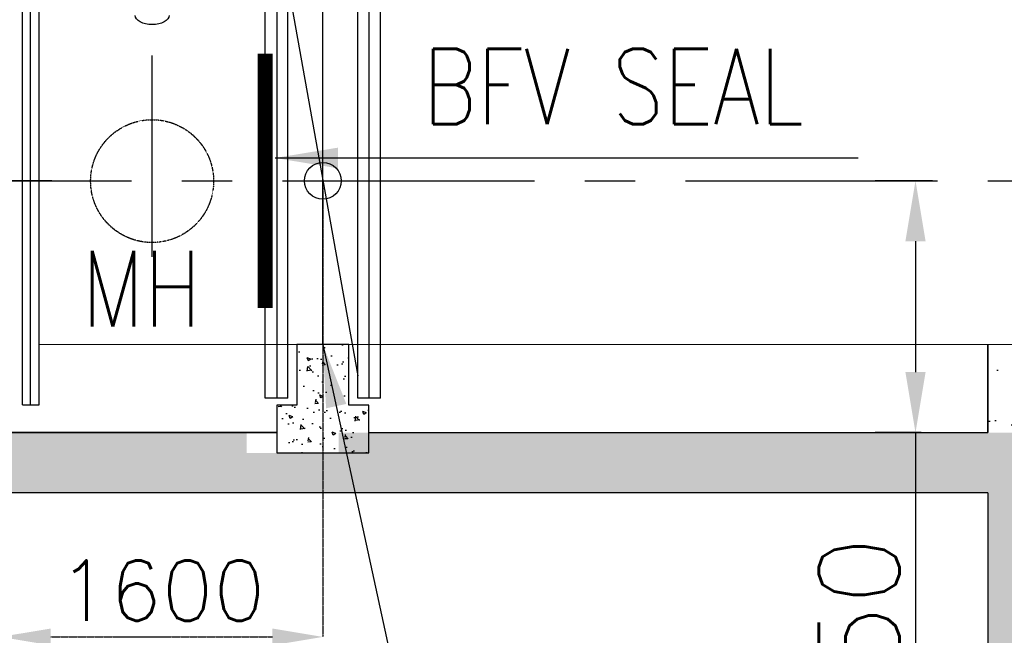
# Model space of a CAD drawing. Header units: inches. Extents: x -341304 to 31571016, y -692717 to 2132253.
# Tile 6 of 256: x 354555 to 364325, y -578649 to -572535. Entities that reach past the tile are written whole.
import ezdxf

# ---------------------------------------------------------------- set-up
doc = ezdxf.new("R2010")
doc.units = ezdxf.units.IN
doc.header["$MEASUREMENT"] = 0
for name, pattern in [('CENTER', [2, 1.25, -0.25, 0.25, -0.25]), ('CENTER2', [1.125, 0.75, -0.125, 0.125, -0.125]), ('HIDDEN', [0.375, 0.25, -0.125])]:
    doc.linetypes.add(name, pattern=pattern)
for name, color, linetype in [('0-CL', 8, 'CENTER'), ('0-CW SUPPLY', 4, 'Continuous'), ('CW PH Elevation', 8, 'Continuous'), ('CW Sump Elevation', 7, 'Continuous'), ('DIM', 1, 'Continuous')]:
    doc.layers.add(name, color=color, linetype=linetype)
doc.styles.add('ROMANS', font='romans')
doc.dimstyles.new('User-300', dxfattribs={"dimscale": 400, "dimtxt": 1.5, "dimasz": 1.25, "dimexe": 1, "dimexo": 1, "dimgap": 0.4, "dimtad": 1, "dimdec": 0, "dimlfac": 0.5, "dimzin": 0, "dimdsep": 46, "dimtxsty": 'ROMANS', "dimcen": 1, "dimclrd": 8, "dimclre": 8, "dimclrt": 3, "dimadec": 0, "dimazin": 0, "dimtfac": 1, "dimtdec": 0, "dimtix": 1, "dimtofl": 0, "dimtmove": 0, "dimatfit": 3, "dimfxl": 1, "dimtolj": 1, "dimtzin": 0, "dimarcsym": 0})
doc.dimstyles.new('User600', dxfattribs={"dimscale": 500, "dimtxt": 1.5, "dimasz": 1.25, "dimexe": 1, "dimexo": 1, "dimgap": 0.4, "dimtad": 1, "dimdec": 0, "dimzin": 0, "dimdsep": 46, "dimtxsty": 'ROMANS', "dimcen": 1, "dimclrd": 8, "dimclre": 8, "dimclrt": 3, "dimadec": 0, "dimazin": 0, "dimtfac": 1, "dimtdec": 0, "dimtix": 1, "dimtofl": 0, "dimtmove": 0, "dimatfit": 3, "dimfxl": 1, "dimtolj": 1, "dimtzin": 0, "dimarcsym": 0})

# ---------------------------------------------------------------- blocks, each defined once
blk = doc.blocks.new('*D679')
at = {"color": 8, "lineweight": -2, "transparency": 16777216}
for p, q in [((-1643529.771808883, 161924.9839315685), (-1644097.770648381, 161924.9839315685)), ((-1643697.770648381, 161324.9839315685), (-1643697.770648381, 160024.9839315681)), ((-1643642.522102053, 159424.9839315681), (-1644097.770648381, 159424.9839315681)), ((-1643697.770648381, 159424.9839315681), (-1643697.770648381, 155512.2989505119))]:
    blk.add_line(p, q, dxfattribs=at)
at = {"color": 8, "transparency": 16777216}
for points in [[(-1643797.770648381, 161324.9839315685), (-1643597.770648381, 161324.9839315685), (-1643697.770648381, 161924.9839315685)], [(-1643797.770648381, 160024.9839315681), (-1643597.770648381, 160024.9839315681), (-1643697.770648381, 159424.9839315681)]]:
    blk.add_solid(points, dxfattribs=at)
at = {"layer": 'Defpoints', "color": 0, "transparency": 16777216}
for p in [(-1643129.771808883, 161924.9839315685), (-1643697.770648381, 159424.9839315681), (-1643242.522102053, 159424.9839315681)]:
    blk.add_point(p, dxfattribs=at)
at = {"color": 3, "transparency": 16777216, "insert": (-1644257.770648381, 157024.6799028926), "char_height": 800, "attachment_point": 5, "rotation": 90, "style": 'ROMANS'}
blk.add_mtext('\\A1;1250', dxfattribs=at)
blk = doc.blocks.new('jhg')
at = {"layer": 'CW PH Elevation', "color": 20}
for p, q in [((-172.9999999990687, 1079.99999999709), (-285.9999999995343, 1079.99999999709)), ((-286, -1080.00000000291), (-286, 1079.999999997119)), ((-228.4999999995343, 1079.99999999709), (-228.4999999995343, -1080.00000000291)), ((-172.9999999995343, -1080.00000000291), (-172.9999999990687, 1079.999999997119)), ((173, -1080.00000000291), (173, 1079.999999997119)), ((286, 1079.999999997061), (173.0000000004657, 1079.999999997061)), ((228.5000000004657, 1079.99999999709), (228.5000000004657, -1080.00000000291)), ((285.9999999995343, -1080.00000000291), (286, 1079.999999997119)), ((-172.9999999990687, 967.9999999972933), (173, -968.0000000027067)), ((-173, -1080.00000000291), (-286, -1080.00000000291)), ((285.9999999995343, -1080.000000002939), (173, -1080.000000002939))]:
    blk.add_line(p, q, dxfattribs=at)
blk.add_circle((0, -2.706656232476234e-09), 91.02872356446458, dxfattribs=at)
blk = doc.blocks.new('A$C61A807D5')
at = {"color": 20}
for p, q in [((-255, 5.820766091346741e-11), (255, 8.731149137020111e-11)), ((0, -34.6450764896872), (0, 34.64507649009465))]:
    blk.add_line(p, q, dxfattribs=at)
at = {"layer": 'CW PH Elevation', "color": 20}
for p, q in [((-241.9999999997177, 997.8582667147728), (-241.9999999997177, 1320.000000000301)), ((-241.9999999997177, 1320.000000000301), (-191.9999999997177, 1320.000000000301)), ((-191.9999999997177, 997.8582667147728), (-191.9999999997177, 1320.000000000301)), ((192.0000000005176, 997.8582667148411), (192.0000000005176, 1320.000000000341)), ((242.0000000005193, 1320.000000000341), (192.0000000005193, 1320.000000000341)), ((242.0000000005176, 997.8582667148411), (242.0000000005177, 1320.000000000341)), ((349.9999999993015, 1246.000000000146), (-350.0000000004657, 1246.000000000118)), ((-350, 1194.000000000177), (-350, 1246.000000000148)), ((350.0000000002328, 1194.000000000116), (349.9999999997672, 1246.000000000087)), ((349.9999999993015, 1194.000000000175), (-350.0000000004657, 1194.000000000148)), ((-192.0000000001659, -1112.499999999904), (-191.9999999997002, 1112.500000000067)), ((-191.9999999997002, 1112.500000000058), (-109.9999999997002, 1112.500000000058)), ((-150.0000000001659, -1112.499999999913), (-149.9999999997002, 1112.500000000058)), ((-110.0000000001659, -1112.499999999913), (-109.9999999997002, 1112.500000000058)), ((109.9999999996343, -1112.499999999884), (110.0000000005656, 1112.500000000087)), ((110.0000000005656, 1112.500000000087), (192.0000000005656, 1112.500000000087)), ((149.9999999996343, -1112.499999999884), (150.0000000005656, 1112.500000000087)), ((191.9999999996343, -1112.499999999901), (192.0000000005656, 1112.50000000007)), ((-49.39342302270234, 1057.315867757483), (-49.39342302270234, -1054.770325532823)), ((48.01929983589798, 1056.116088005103), (48.01929983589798, -1055.834106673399)), ((-241.9999999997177, 997.8582667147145), (-191.9999999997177, 997.8582667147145)), ((242.0000000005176, 997.8582667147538), (192.0000000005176, 997.8582667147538)), ((-110.0000000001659, -1112.49999999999), (-192.0000000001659, -1112.499999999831)), ((191.9999999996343, -1112.49999999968), (109.9999999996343, -1112.49999999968))]:
    blk.add_line(p, q, dxfattribs=at)
at = {"layer": 'CW PH Elevation', "color": 20, "linetype": 'CENTER2', "ltscale": 100}
blk.add_line((404.3548077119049, 1220.00000000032), (-404.3548077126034, 1220.000000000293), dxfattribs=at)
at = {"layer": 'CW PH Elevation', "color": 20}
for centre, start, end in [((-0.6054198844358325, 1063.34464548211), 351.544328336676, 187.044380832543), ((-0.6054198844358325, -1063.340917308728), 172.955619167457, 8.455671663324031)]:
    blk.add_arc(centre, 49.15908269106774, start, end, dxfattribs=at)
blk = doc.blocks.new('*D684')
at = {"layer": '0-CL', "color": 8, "lineweight": -2, "transparency": 16777216}
for p, q in [((-1652778.609398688, 161855.6937785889), (-1652778.609398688, 157395.4075675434)), ((-1649578.609416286, 161855.6937785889), (-1649578.609416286, 157395.4075675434)), ((-1652278.609398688, 157395.4075675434), (-1650078.609416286, 157395.4075675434))]:
    blk.add_line(p, q, dxfattribs=at)
at = {"layer": '0-CL', "color": 8, "transparency": 16777216}
for points in [[(-1652278.609398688, 157478.7409008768), (-1652278.609398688, 157312.0742342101), (-1652778.609398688, 157395.4075675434)], [(-1650078.609416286, 157478.7409008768), (-1650078.609416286, 157312.0742342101), (-1649578.609416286, 157395.4075675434)]]:
    blk.add_solid(points, dxfattribs=at)
at = {"layer": 'Defpoints', "color": 0, "transparency": 16777216}
for p in [(-1652778.609398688, 161855.6937785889), (-1649578.609416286, 161855.6937785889), (-1649578.609416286, 157395.4075675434)]:
    blk.add_point(p, dxfattribs=at)
at = {"layer": '0-CL', "color": 3, "transparency": 16777216, "insert": (-1651178.609407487, 157855.4075675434), "char_height": 600, "attachment_point": 5, "style": 'ROMANS'}
blk.add_mtext('\\A1;1600', dxfattribs=at)
blk = doc.blocks.new('Q-Q')
h = blk.add_hatch()
h.set_pattern_fill('AR-CONC', scale=2, style=0)
h.set_pattern_definition([(130, (-1644425.70646648, 159424.9839315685), (-364.369337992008, -31.87817107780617), [38.1, -419.1]), (185, (-1644425.70646648, 159424.9839315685), (70.48565195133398, 382.1132857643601), [30.48, -335.28]), (79.549, (-1644456.070466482, 159422.3274315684), (-293.8850033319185, 350.2333756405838), [32.38, -356.18]), (133.8158, (-1644425.70646648, 159526.5839315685), (-542.1580817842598, -84.0846558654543), [57.14999999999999, -628.65]), (83.3644, (-1644470.886266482, 159519.5769315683), (-474.8084689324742, 494.8511117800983), [48.56999999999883, -534.2699999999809]), (188.8159999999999, (-1644425.70646648, 159526.5839315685), (-474.8092116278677, 494.8502357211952), [45.72, -502.92]), (159, (-1644476.506466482, 159501.1839315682), (-303.2297596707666, -204.531037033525), [38.1, -419.1]), (214, (-1644476.506466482, 159501.1839315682), (-123.6040566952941, 368.3759322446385), [30.47999999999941, -335.2799999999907]), (108.5485999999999, (-1644501.775466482, 159484.1397315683), (-426.8329815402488, 163.8457154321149), [32.3799999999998, -356.1799999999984]), (142.5, (-1644425.70646648, 159424.9839315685), (-6.177206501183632, 169.1100777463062), [0, -331.216, 0, -340.36, 0, -336.55]), (172.5, (-1644425.70646648, 159424.9839315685), (-133.6393250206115, 200.361149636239), [0, -194.0559999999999, 0, -323.596, 0, -128.27]), (212.5, (-1644312.422466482, 159424.9839315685), (-271.1811903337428, -11.45748798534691), [0, -126.9999999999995, 0, -396.2399999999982, 0, -525.7799999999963]), (222.5, (-1644261.622466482, 159424.9839315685), (-296.2583627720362, 50.85298206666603), [0, -165.1, 0, -263.144, 0, -373.38])])
h.paths.add_polyline_path([(-1649838.153896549, 159698.2632162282), (-1650038.153896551, 159698.2632162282), (-1650038.153896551, 159221.9662702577), (-1649124.153896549, 159221.9662702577), (-1649124.153896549, 159695.6053586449), (-1649324.153896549, 159695.6053586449), (-1649324.153896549, 160297.9839315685), (-1649838.153896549, 160297.9839315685)])
h = blk.add_hatch()
h.set_pattern_fill('AR-CONC', scale=150)
h.set_pattern_definition([(49.99999999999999, (426308.4548989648, 12271.64039024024), (1075.89027390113, -94.12820247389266), [112.5, -1237.5]), (355, (426308.4548989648, 12271.64039024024), (-208.1270004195, 1128.288200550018), [90, -990]), (100.45144446, (426398.1124204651, 12263.79637424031), (867.7632700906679, 1034.159986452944), [95.61028799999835, -1051.713167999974]), (46.18420000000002, (426308.4548989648, 12571.64039024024), (1600.861996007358, -248.2789211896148), [168.7499999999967, -1856.249999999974]), (96.63563549, (426441.8600164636, 12550.95042974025), (1401.992918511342, 1461.177901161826), [143.415513, -1577.57064]), (351.1841639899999, (426308.4548989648, 12571.64039024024), (1401.992917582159, 1461.177900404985), [135, -1485.0000015]), (21, (426458.4548989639, 12496.64039024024), (895.3605781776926, -603.9283359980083), [112.5, -1237.5]), (326, (426458.4548989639, 12496.64039024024), (364.9729978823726, 1087.725067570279), [90, -990]), (71.45144474, (426533.0682799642, 12446.31302924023), (1260.333565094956, 483.7967292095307), [95.610285, -1051.713168]), (37.50000000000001, (426308.4548989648, 12271.64039024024), (18.239782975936, 499.3407807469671), [0, -978, 0, -1005, 0, -993.75]), (7.499999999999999, (426308.4548989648, 12271.64039024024), (394.6043061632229, 591.6175678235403), [0, -573, 0, -955.5, 0, -378.75]), (327.5, (425973.9548989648, 12271.64039024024), (800.7336542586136, -33.83230760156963), [0, -375, 0, -1170, 0, -1552.5]), (317.5, (425823.9548989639, 12271.64039024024), (874.7792540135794, 150.1574734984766), [0, -487.5, 0, -777, 0, -1102.5])])
h.paths.add_polyline_path([(-1642078.60940295, 160298.9839315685), (-1642978.60940295, 160298.9839315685), (-1642978.60940295, 159424.983931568), (-1641978.609402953, 159424.983931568), (-1641978.609402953, 159687.0663804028), (-1642078.609402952, 159687.0663804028)])
h.paths.add_polyline_path([(-1640978.609402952, 160298.9839315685), (-1641878.60940295, 160298.9839315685), (-1641878.60940295, 159687.0663804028), (-1641978.609402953, 159687.0663804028), (-1641978.609402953, 159424.983931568), (-1640978.609402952, 159424.983931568)])
h = blk.add_hatch()
h.set_pattern_fill('AR-CONC', scale=300)
h.set_pattern_definition([(49.99999999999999, (460038.7928144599, 10136.78255746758), (2151.780547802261, -188.2564049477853), [225, -2475]), (355, (460038.7928144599, 10136.78255746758), (-416.254000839, 2256.576401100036), [180, -1980]), (100.45144446, (460218.1078574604, 10121.09452546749), (1735.526540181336, 2068.319972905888), [191.2205759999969, -2103.426335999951]), (46.18420000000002, (460038.7928144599, 10736.78255746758), (3201.723992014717, -496.5578423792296), [337.4999999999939, -3712.499999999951]), (96.63563549, (460305.6030494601, 10695.4026364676), (2803.985837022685, 2922.355802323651), [286.831026, -3155.141279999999]), (351.1841639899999, (460038.7928144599, 10736.78255746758), (2803.985835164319, 2922.35580080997), [270, -2970.000003]), (21, (460338.7928144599, 10586.78255746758), (1790.721156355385, -1207.856671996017), [225, -2475]), (326.0000000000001, (460338.7928144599, 10586.78255746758), (729.9459957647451, 2175.450135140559), [180, -1980]), (71.45144474, (460488.0195764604, 10486.12783546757), (2520.667130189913, 967.5934584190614), [191.22057, -2103.426336]), (37.50000000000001, (460038.7928144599, 10136.78255746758), (36.479565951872, 998.6815614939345), [0, -1956, 0, -2010, 0, -1987.5]), (7.499999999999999, (460038.7928144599, 10136.78255746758), (789.2086123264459, 1183.235135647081), [0, -1146, 0, -1911, 0, -757.5]), (327.5, (459369.7928144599, 10136.78255746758), (1601.467308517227, -67.66461520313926), [0, -750, 0, -2340, 0, -3105]), (317.5, (459069.7928144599, 10136.78255746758), (1749.558508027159, 300.3149469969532), [0, -975, 0, -1554, 0, -2205])])
h.paths.add_polyline_path([(-1675178.609402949, 138484.9839315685), (-1675378.60940295, 138484.9839315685), (-1675428.60940295, 138484.9839315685), (-1675428.60940295, 139084.9839315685), (-1679478.60940295, 139084.983931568), (-1679478.60940295, 137084.9839315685), (-1675178.609402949, 137084.9839315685)])
h.paths.add_polyline_path([(-1671978.60940295, 139084.9839315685), (-1674928.60940295, 139084.9839315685), (-1674928.60940295, 138484.9839315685), (-1675178.609402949, 138484.9839315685), (-1675178.609402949, 137084.9839315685), (-1671978.60940295, 137084.9839315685)])
h.paths.add_polyline_path([(-1668446.477588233, 139084.9839315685), (-1671978.60940295, 139084.9839315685), (-1671978.60940295, 137084.9839315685), (-1670446.477588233, 137084.9839315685), (-1670446.477588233, 135484.9839315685), (-1664846.477588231, 135484.9839315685), (-1664846.477588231, 136027.8247492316), (-1666846.477588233, 137758.5933210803), (-1666846.477588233, 137484.9839315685), (-1668446.477588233, 137484.9839315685)])
h.paths.add_polyline_path([(-1657978.60940295, 139084.9839315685), (-1661378.609402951, 139084.9839315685), (-1666846.477588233, 139084.9839315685), (-1666846.477588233, 137758.5933210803), (-1664846.477588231, 136027.8247492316), (-1664846.477588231, 137084.9839315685), (-1659378.60940295, 137084.9839315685), (-1657978.60940295, 137084.9839315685)])
h.paths.add_polyline_path([(-1650578.609402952, 139084.9839315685), (-1651276.081117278, 139084.9839315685), (-1653278.60940295, 139084.9839315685), (-1653278.60940295, 158824.9839315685), (-1642978.60940295, 158824.9839315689), (-1642978.60940295, 154800.2454593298), (-1643658.488997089, 154800.2454593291), (-1643658.488997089, 152911.5398694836), (-1641978.609402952, 152911.5398694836), (-1640264.614685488, 152911.5398694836), (-1640264.614685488, 154800.2454593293), (-1640978.609402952, 154800.2454593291), (-1640978.609402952, 159424.983931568), (-1649420.078964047, 159424.9839315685), (-1649420.078964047, 159221.9662702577), (-1650334.078964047, 159221.9662702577), (-1650334.078964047, 159424.9839315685), (-1655678.609402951, 159424.9839315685), (-1655678.609402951, 158824.9839315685), (-1655258.615579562, 158824.9839315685), (-1655258.615579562, 158185.5951054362), (-1654478.60940295, 158185.5951054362), (-1654478.60940295, 139084.9839315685), (-1657978.60940295, 139084.9839315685), (-1657978.60940295, 137084.9839315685), (-1650578.609402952, 137084.9839315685)])
h.paths.add_polyline_path([(-1684442.969781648, 139943.3541494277), (-1684442.969781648, 137940.0821029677), (-1679478.60940295, 137084.9839315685), (-1679478.60940295, 139084.983931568)])
blk.add_line((-1649578.609416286, 160297.9839315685), (-1649578.609416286, 164951.9369795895))
at = {"color": 7}
for p, q in [((-1642978.60940295, 160297.9839315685), (-1642978.60940295, 159424.983931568)), ((-1642978.60940295, 159424.983931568), (-1642978.60940295, 160297.9839315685)), ((-1650035.609416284, 159424.9839315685), (-1661678.60940295, 159424.9839315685)), ((-1655678.609402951, 159424.9839315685), (-1650035.609416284, 159424.9839315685)), ((-1649121.609416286, 159424.983931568), (-1642978.60940295, 159424.983931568)), ((-1642978.60940295, 158824.9839315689), (-1653278.60940295, 158824.9839315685)), ((-1642978.60940295, 158824.9839315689), (-1642978.60940295, 154800.2454593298))]:
    blk.add_line(p, q, dxfattribs=at)
at = {"color": 1, "const_width": 150}
blk.add_lwpolyline([(-1650150.609416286, 163189.0952367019), (-1650150.609416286, 160660.872626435)], dxfattribs=at)
at = {"color": 7}
blk.add_lwpolyline([(-1649835.609416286, 160297.9839315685), (-1649835.609416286, 159698.2632162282), (-1650035.609416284, 159698.2632162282), (-1650035.609416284, 159221.9662702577), (-1649121.609416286, 159221.9662702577), (-1649121.609416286, 159695.6053586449), (-1649321.609416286, 159695.6053586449), (-1649321.609416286, 160297.9839315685)], close=True, dxfattribs=at)
at = {"color": 20, "extrusion": (0, 0, -1)}
blk.add_ellipse((-1651271.872593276, 163568.2250001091), major_axis=(-168, 0), ratio=0.5484818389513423, start_param=3.14159265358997, end_param=6.283185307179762, dxfattribs=at)
at = {"layer": '0-CL', "lineweight": -3, "ltscale": 2000}
for p, q in [((-1651272.609407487, 161169.5535227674), (-1651272.609407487, 163170.6147769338)), ((-1657978.60940295, 161924.9839315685), (-1633978.609402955, 161924.9839315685))]:
    blk.add_line(p, q, dxfattribs=at)
at = {"layer": '0-CW SUPPLY', "color": 4, "linetype": 'Continuous', "lineweight": 9, "ltscale": 2500}
for p, q in [((-1641978.609402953, 160298.9839315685), (-1652394.609398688, 160298.9839315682)), ((-1650199.945124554, 160298.9839315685), (-1650200.139961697, 160298.9839315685))]:
    blk.add_line(p, q, dxfattribs=at)
at = {"layer": '0-CW SUPPLY', "color": 20, "linetype": 'HIDDEN'}
blk.add_circle((-1651272.609407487, 161921.9524099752), 610, dxfattribs=at)
at = {"layer": 'CW Sump Elevation'}
blk.add_arc((-1648832.253905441, 159425.9839316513), 1, 270, 0, dxfattribs=at)
at = {"color": 7, "xscale": -2, "yscale": 2, "zscale": 2}
blk.add_blockref('A$C61A807D5', (-1652778.609398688, 161924.9839315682), dxfattribs=at)
at = {"xscale": 2, "yscale": 2, "zscale": 2}
blk.add_blockref('jhg', (-1649578.609416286, 161924.9839315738), dxfattribs=at)
at = {"color": 3, "lineweight": -2, "style": 'ROMANS', "width": 0.8}
blk.add_text('MH', height=750, dxfattribs=at).set_placement((-1651969.475362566, 160477.9297950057))
at = {"color": 7}
dim = blk.add_linear_dim(base=(-1643697.770648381, 159424.9839315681), p1=(-1643129.771808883, 161924.9839315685), p2=(-1643242.522102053, 159424.9839315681), angle=90, dimstyle='User-300', override={"dimtxt": 2, "dimasz": 1.5}, dxfattribs=at)
dim.commit()
dim.dimension.update_dxf_attribs({"geometry": '*D679', "text_midpoint": (-1643697.770648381, 157024.6799028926), "dimtype": 128})
at = {"layer": '0-CL'}
dim = blk.add_linear_dim(base=(-1649578.609416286, 157395.4075675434), p1=(-1652778.609398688, 161855.6937785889), p2=(-1649578.609416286, 161855.6937785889), dimstyle='User-300', override={"dimexe": 0, "dimexo": 0}, dxfattribs=at)
dim.commit()
dim.dimension.update_dxf_attribs({"geometry": '*D684', "text_midpoint": (-1651178.609407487, 157855.4075675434)})
blk.add_leader([(-1650052.489010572, 162151.7096758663), (-1644265.529035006, 162151.7096758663)], dimstyle='User600', override={"dimgap": 0.4, "dimtad": 0})
at = {"layer": 'DIM', "color": 0}
blk.add_leader([(-1649578.609416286, 160297.9839315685), (-1648761.971964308, 156535.1736105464)], dimstyle='User600', override={"dimgap": 0.4, "dimtad": 0}, dxfattribs=at)
blk.add_wipeout([(-1648734.471182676, 162224.4064587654), (-1644009.471182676, 162224.4064587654), (-1644009.471182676, 163499.4064587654), (-1648734.471182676, 163499.4064587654)])
at = {"color": 3, "lineweight": -2, "style": 'ROMANS', "width": 0.8}
blk.add_text('BFV SEAL', height=750, dxfattribs=at).set_placement((-1648586.256896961, 162486.9064587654))

msp = doc.modelspace()

# ---------------------------------------------------------------- block references
at = {"color": 7}
msp.add_blockref('Q-Q', (2007141.303325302, -736060.3699827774), dxfattribs=at)

doc.saveas('drawing.dxf')
